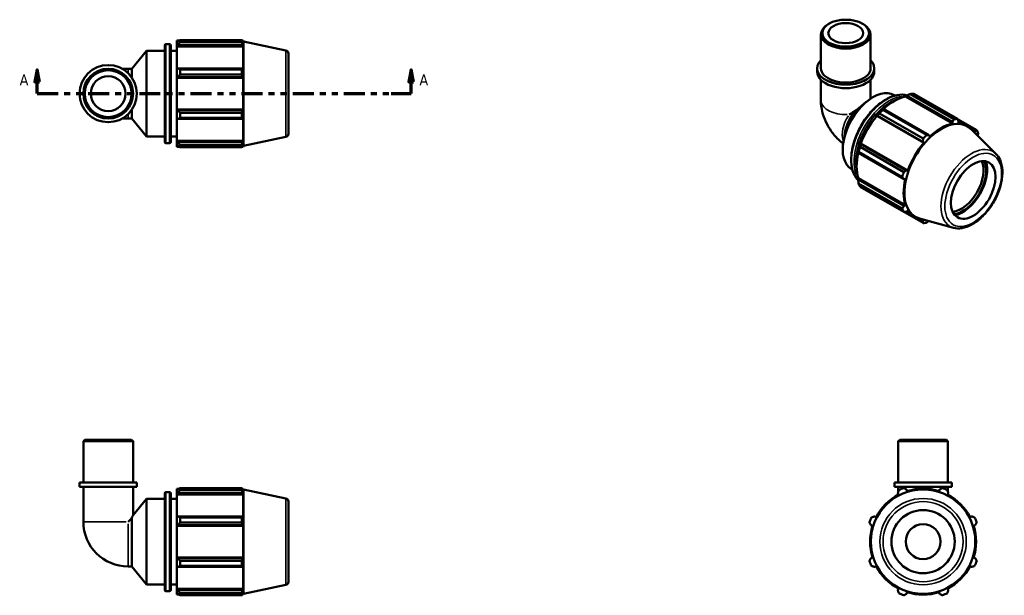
# Model space of a CAD drawing. Header units: inches. Extents: x 0 to 29.2, y -8.3 to 19.8.
# Tile 3 of 3: x 12.9 to 29.2, y 10.2 to 19.8. Entities that reach past the tile are written whole.
import ezdxf

# ---------------------------------------------------------------- set-up
doc = ezdxf.new("R2010")
doc.units = ezdxf.units.IN
doc.header["$MEASUREMENT"] = 0
doc.linetypes.add('DOUBLE_DASH_CHAIN', pattern=[1.2403, 0.6614, -0.0827, 0.1654, -0.0827, 0.1654, -0.0827])
for name, color, linetype, lineweight in [('Section Line (ANSI)', 7, 'DOUBLE_DASH_CHAIN', 70), ('Visible (ANSI)', 7, 'Continuous', 50), ('Visible Narrow (ANSI)', 7, 'Continuous', 35)]:
    doc.layers.add(name, color=color, linetype=linetype, lineweight=lineweight)
doc.styles.add('Label Text (ANSI)', font='tahoma.ttf')

# ---------------------------------------------------------------- blocks, each defined once
blk = doc.blocks.new('2dTransSection0')
at = {"layer": 'Section Line (ANSI)', "linetype": 'Continuous'}
for p, q in [((13.184, 18.938), (13.145, 18.741)), ((13.184, 18.741), (13.184, 18.938)), ((13.223, 18.741), (13.184, 18.938)), ((19.388, 18.938), (19.349, 18.741)), ((19.388, 18.741), (19.388, 18.938)), ((19.428, 18.741), (19.388, 18.938)), ((13.145, 18.741), (13.223, 18.741)), ((13.184, 18.544), (13.184, 18.741)), ((19.349, 18.741), (19.428, 18.741)), ((19.388, 18.544), (19.388, 18.741)), ((13.184, 18.544), (13.517, 18.544)), ((19.055, 18.544), (19.388, 18.544))]:
    blk.add_line(p, q, dxfattribs=at)
at = {"layer": 'Section Line (ANSI)', "linetype": 'DOUBLE_DASH_CHAIN', "ltscale": 0.525942}
blk.add_line((13.184, 18.544), (19.388, 18.544), dxfattribs=at)
at = {"layer": 'Section Line (ANSI)', "linetype": 'Continuous', "flags": 128}
for points in [[(13.223, 18.741), (13.184, 18.938), (13.145, 18.741), (13.223, 18.741)], [(19.428, 18.741), (19.388, 18.938), (19.349, 18.741), (19.428, 18.741)]]:
    blk.add_lwpolyline(points, dxfattribs=at)
at = {"layer": 'Section Line (ANSI)'}
for points in [[(13.223, 18.741), (13.184, 18.938), (13.145, 18.741), (13.223, 18.741)], [(19.428, 18.741), (19.388, 18.938), (19.349, 18.741), (19.428, 18.741)]]:
    blk.add_solid(points, dxfattribs=at)
at = {"layer": 'Section Line (ANSI)', "char_height": 0.18, "attachment_point": 7, "style": 'Label Text (ANSI)'}
for insert in [(12.894, 18.682), (19.525, 18.682)]:
    blk.add_mtext('A', dxfattribs=dict(at, insert=insert))

msp = doc.modelspace()

# ---------------------------------------------------------------- linework, layer by layer
at = {"layer": 'Visible (ANSI)'}
for p, q in [((26.32, 19.704), (26.303, 19.694)), ((26.871, 19.704), (26.889, 19.694)), ((26.183, 18.966), (26.183, 19.527)), ((27.008, 18.966), (27.008, 19.527)), ((15.3, 17.743), (15.3, 19.345)), ((15.321, 19.366), (15.379, 19.366)), ((15.4, 19.345), (15.4, 17.743)), ((15.5, 19.423), (15.5, 19.391)), ((15.5, 19.423), (15.54, 19.423)), ((15.518, 19.409), (15.5, 19.391)), ((15.5, 19.332), (15.5, 19.391)), ((15.5, 19.332), (15.518, 19.349)), ((15.5, 19.324), (15.5, 19.332)), ((15.5, 19.324), (15.5, 18.954)), ((15.5, 19.324), (16.602, 19.324)), ((15.518, 19.349), (16.592, 19.349)), ((15.556, 19.433), (15.556, 19.399)), ((15.556, 19.433), (16.58, 19.433)), ((16.58, 19.399), (15.556, 19.399)), ((16.58, 19.399), (16.58, 19.433)), ((16.585, 19.423), (16.602, 19.423)), ((16.602, 19.382), (16.592, 19.409)), ((16.592, 19.349), (16.602, 19.324)), ((16.606, 19.41), (16.602, 19.423)), ((16.602, 19.382), (16.602, 19.423)), ((16.602, 18.95), (16.602, 19.324)), ((16.606, 17.678), (16.606, 19.41)), ((17.312, 19.26), (16.606, 19.41)), ((14.753, 18.956), (15.001, 19.253)), ((15.001, 17.835), (15.001, 19.253)), ((15.001, 19.253), (15.3, 19.253)), ((15.4, 19.253), (15.5, 19.253)), ((17.353, 19.208), (17.353, 17.879)), ((14.693, 18.956), (14.598, 18.956)), ((14.693, 18.956), (14.753, 18.956)), ((14.753, 18.815), (14.753, 18.956)), ((15.518, 18.963), (15.5, 18.954)), ((15.5, 18.811), (15.5, 18.954)), ((16.592, 18.963), (15.518, 18.963)), ((15.556, 18.946), (15.556, 18.864)), ((15.556, 18.946), (16.58, 18.946)), ((16.58, 18.864), (16.58, 18.946)), ((16.602, 18.95), (16.592, 18.963)), ((26.121, 18.908), (26.121, 18.966)), ((27.07, 18.908), (27.07, 18.966)), ((15.5, 18.811), (15.518, 18.817)), ((15.5, 18.808), (15.5, 18.811)), ((15.5, 18.808), (15.5, 18.28)), ((15.5, 18.808), (16.602, 18.808)), ((15.518, 18.817), (16.592, 18.817)), ((16.58, 18.864), (15.556, 18.864)), ((16.592, 18.817), (16.602, 18.808)), ((16.602, 18.28), (16.602, 18.808)), ((26.183, 18.773), (26.183, 18.435)), ((27.008, 18.773), (27.008, 18.461)), ((27.4, 18.52), (27.413, 18.512)), ((27.586, 18.495), (27.588, 18.504)), ((27.586, 18.495), (28.365, 18.047)), ((27.588, 18.504), (27.605, 18.513)), ((27.605, 18.513), (28.365, 18.076)), ((28.389, 18.12), (27.665, 18.537)), ((27.724, 18.542), (28.448, 18.125)), ((26.813, 18.304), (26.936, 18.407)), ((27.22, 18.291), (27.21, 18.286)), ((27.979, 17.854), (27.22, 18.291)), ((14.598, 18.131), (14.693, 18.131)), ((14.693, 18.131), (14.753, 18.131)), ((14.753, 18.131), (14.753, 18.273)), ((14.753, 18.131), (15.001, 17.835)), ((15.5, 18.277), (15.5, 18.28)), ((15.5, 18.28), (16.602, 18.28)), ((15.5, 18.134), (15.5, 18.277)), ((15.518, 18.271), (15.5, 18.277)), ((15.5, 18.134), (15.5, 17.764)), ((15.5, 18.134), (15.518, 18.125)), ((16.592, 18.271), (15.518, 18.271)), ((15.556, 18.224), (15.556, 18.142)), ((15.556, 18.224), (16.58, 18.224)), ((16.58, 18.142), (15.556, 18.142)), ((16.58, 18.142), (16.58, 18.224)), ((16.602, 18.28), (16.592, 18.271)), ((16.592, 18.125), (16.602, 18.138)), ((16.602, 17.764), (16.602, 18.138)), ((27.109, 18.18), (27.116, 18.182)), ((27.112, 18.175), (27.109, 18.18)), ((27.112, 18.175), (27.891, 17.726)), ((27.116, 18.182), (27.876, 17.745)), ((27.879, 17.798), (27.155, 18.215)), ((27.213, 18.276), (27.937, 17.859)), ((15.518, 18.125), (16.592, 18.125)), ((28.365, 18.076), (28.365, 18.047)), ((28.768, 17.94), (28.449, 18.123)), ((28.457, 18.107), (28.617, 18.015)), ((28.465, 18.056), (28.468, 18.086)), ((15.001, 17.835), (15.3, 17.835)), ((15.4, 17.835), (15.5, 17.835)), ((17.312, 17.828), (16.606, 17.678)), ((26.586, 17.916), (26.557, 17.749)), ((27.992, 17.831), (27.979, 17.854)), ((29.088, 17.547), (28.674, 17.956)), ((28.689, 17.958), (28.741, 17.928)), ((28.741, 17.928), (28.73, 17.903)), ((15.321, 17.722), (15.379, 17.722)), ((15.5, 17.756), (15.5, 17.764)), ((15.5, 17.764), (16.602, 17.764)), ((15.5, 17.697), (15.5, 17.756)), ((15.518, 17.739), (15.5, 17.756)), ((15.5, 17.697), (15.5, 17.665)), ((15.5, 17.697), (15.518, 17.679)), ((15.5, 17.665), (15.54, 17.665)), ((16.592, 17.739), (15.518, 17.739)), ((15.556, 17.689), (15.556, 17.655)), ((15.556, 17.689), (16.58, 17.689)), ((16.58, 17.655), (15.556, 17.655)), ((16.58, 17.655), (16.58, 17.689)), ((16.585, 17.665), (16.602, 17.665)), ((16.602, 17.764), (16.592, 17.739)), ((16.592, 17.679), (16.602, 17.706)), ((16.602, 17.665), (16.602, 17.706)), ((16.606, 17.678), (16.602, 17.665)), ((26.835, 17.66), (27.559, 17.243)), ((26.843, 17.71), (26.842, 17.717)), ((26.842, 17.717), (26.848, 17.717)), ((27.603, 17.272), (26.843, 17.71)), ((26.848, 17.717), (27.627, 17.268)), ((27.876, 17.745), (27.891, 17.726)), ((26.8, 17.576), (26.801, 17.565)), ((26.801, 17.565), (27.56, 17.128)), ((27.534, 17.162), (26.81, 17.579)), ((26.693, 17.291), (26.706, 17.284)), ((27.627, 17.268), (27.603, 17.272)), ((26.8, 17.139), (26.806, 17.145)), ((26.801, 17.119), (26.8, 17.139)), ((27.56, 16.682), (26.801, 17.119)), ((26.806, 17.145), (27.586, 16.696)), ((26.81, 17.056), (27.534, 16.639)), ((27.559, 16.585), (26.835, 17.002)), ((27.56, 17.128), (27.586, 17.128)), ((27.155, 16.816), (27.879, 16.4)), ((27.586, 16.696), (27.56, 16.682)), ((27.577, 16.586), (27.74, 16.492)), ((27.603, 16.587), (27.627, 16.605)), ((28.382, 16.32), (27.82, 16.473)), ((27.876, 16.429), (27.822, 16.46)), ((27.891, 16.451), (27.876, 16.429)), ((13.976, 12.807), (13.951, 12.782)), ((14.776, 12.782), (13.951, 12.782)), ((13.951, 12.097), (13.951, 12.782)), ((13.976, 12.807), (14.751, 12.807)), ((14.751, 12.807), (14.776, 12.782)), ((14.776, 12.097), (14.776, 12.782)), ((27.491, 12.807), (27.466, 12.782)), ((28.291, 12.782), (27.466, 12.782)), ((27.466, 12.097), (27.466, 12.782)), ((27.491, 12.807), (28.266, 12.807)), ((28.266, 12.807), (28.291, 12.782)), ((28.291, 12.097), (28.291, 12.782)), ((14.838, 12.097), (13.889, 12.097)), ((13.889, 12.026), (13.889, 12.097)), ((14.838, 12.026), (14.838, 12.097)), ((28.353, 12.097), (27.404, 12.097)), ((27.404, 12.026), (27.404, 12.097)), ((28.353, 12.026), (28.353, 12.097)), ((14.838, 12.026), (13.889, 12.026)), ((13.951, 12.026), (13.951, 11.447)), ((14.776, 12.026), (14.776, 11.557)), ((15.321, 11.939), (15.379, 11.939)), ((15.5, 11.995), (15.5, 11.964)), ((15.5, 11.995), (15.54, 11.995)), ((15.518, 11.982), (15.5, 11.964)), ((15.5, 11.905), (15.5, 11.964)), ((15.556, 12.006), (15.556, 11.972)), ((15.556, 12.006), (16.58, 12.006)), ((16.58, 11.972), (15.556, 11.972)), ((16.58, 11.972), (16.58, 12.006)), ((16.585, 11.995), (16.602, 11.995)), ((16.602, 11.955), (16.592, 11.982)), ((16.606, 11.982), (16.602, 11.995)), ((16.602, 11.955), (16.602, 11.995)), ((16.606, 10.251), (16.606, 11.982)), ((17.312, 11.832), (16.606, 11.982)), ((28.353, 12.026), (27.404, 12.026)), ((27.466, 12.026), (27.466, 11.941)), ((27.614, 11.955), (27.606, 11.982)), ((28.151, 11.982), (28.143, 11.955)), ((28.291, 12.026), (28.291, 11.941)), ((14.776, 11.557), (15.001, 11.825)), ((15.001, 10.408), (15.001, 11.825)), ((15.001, 11.825), (15.3, 11.825)), ((15.3, 10.315), (15.3, 11.918)), ((15.4, 11.918), (15.4, 10.315)), ((15.4, 11.825), (15.5, 11.825)), ((15.5, 11.905), (15.518, 11.921)), ((15.5, 11.896), (15.5, 11.905)), ((15.5, 11.896), (15.5, 11.527)), ((15.5, 11.896), (16.602, 11.896)), ((15.518, 11.921), (16.592, 11.921)), ((16.592, 11.921), (16.602, 11.896)), ((16.602, 11.522), (16.602, 11.896)), ((17.353, 11.781), (17.353, 10.452)), ((27.46, 11.921), (27.473, 11.896)), ((27.466, 11.909), (27.466, 11.893)), ((28.284, 11.896), (28.298, 11.921)), ((28.291, 11.909), (28.291, 11.893)), ((14.753, 11.506), (14.693, 11.447)), ((14.753, 10.704), (14.753, 11.506)), ((15.518, 11.536), (15.5, 11.527)), ((15.5, 11.384), (15.5, 11.527)), ((16.592, 11.536), (15.518, 11.536)), ((15.556, 11.519), (15.556, 11.437)), ((15.556, 11.519), (16.58, 11.519)), ((16.58, 11.437), (15.556, 11.437)), ((16.58, 11.437), (16.58, 11.519)), ((16.602, 11.522), (16.592, 11.536)), ((27.099, 11.522), (27.074, 11.536)), ((28.683, 11.536), (28.658, 11.522)), ((15.5, 11.384), (15.518, 11.389)), ((15.5, 11.381), (15.5, 11.384)), ((15.5, 11.381), (15.5, 10.852)), ((15.5, 11.381), (16.602, 11.381)), ((15.518, 11.389), (16.592, 11.389)), ((16.592, 11.389), (16.602, 11.381)), ((16.602, 10.852), (16.602, 11.381)), ((27.013, 11.389), (27.04, 11.381)), ((28.717, 11.381), (28.744, 11.389)), ((15.5, 10.849), (15.5, 10.852)), ((15.5, 10.852), (16.602, 10.852)), ((15.518, 10.844), (15.5, 10.849)), ((15.5, 10.706), (15.5, 10.849)), ((16.592, 10.844), (15.518, 10.844)), ((15.556, 10.797), (15.556, 10.714)), ((15.556, 10.797), (16.58, 10.797)), ((16.58, 10.714), (16.58, 10.797)), ((16.602, 10.852), (16.592, 10.844)), ((27.04, 10.852), (27.013, 10.844)), ((28.744, 10.844), (28.717, 10.852)), ((14.693, 10.704), (14.753, 10.704)), ((14.753, 10.704), (15.001, 10.408)), ((15.5, 10.706), (15.518, 10.698)), ((15.5, 10.706), (15.5, 10.337)), ((15.518, 10.698), (16.592, 10.698)), ((16.58, 10.714), (15.556, 10.714)), ((16.592, 10.698), (16.602, 10.711)), ((16.602, 10.337), (16.602, 10.711)), ((27.074, 10.698), (27.099, 10.711)), ((28.658, 10.711), (28.683, 10.698)), ((15.001, 10.408), (15.3, 10.408)), ((15.321, 10.294), (15.379, 10.294)), ((15.4, 10.408), (15.5, 10.408)), ((15.5, 10.329), (15.5, 10.337)), ((15.5, 10.337), (16.602, 10.337)), ((15.5, 10.269), (15.5, 10.329)), ((15.518, 10.312), (15.5, 10.329)), ((16.592, 10.312), (15.518, 10.312)), ((16.602, 10.337), (16.592, 10.312)), ((17.312, 10.401), (16.606, 10.251)), ((27.473, 10.337), (27.46, 10.312)), ((28.298, 10.312), (28.284, 10.337)), ((15.5, 10.269), (15.518, 10.251)), ((15.5, 10.269), (15.5, 10.238)), ((15.5, 10.238), (15.54, 10.238)), ((15.556, 10.262), (15.556, 10.227)), ((15.556, 10.262), (16.58, 10.262)), ((16.58, 10.227), (15.556, 10.227)), ((16.58, 10.227), (16.58, 10.262)), ((16.585, 10.238), (16.602, 10.238)), ((16.592, 10.251), (16.602, 10.278)), ((16.602, 10.238), (16.602, 10.278)), ((16.606, 10.251), (16.602, 10.238)), ((27.606, 10.251), (27.614, 10.278)), ((28.143, 10.278), (28.151, 10.251))]:
    msp.add_line(p, q, dxfattribs=at)
for centre, radius in [((14.363, 18.544), 0.474), ((14.363, 18.544), 0.412), ((14.363, 18.544), 0.388), ((14.363, 18.544), 0.289), ((27.879, 11.117), 0.866), ((27.879, 11.117), 0.524), ((27.879, 11.117), 0.289)]:
    msp.add_circle(centre, radius, dxfattribs=at)
for centre, radius, start, end in [((15.321, 19.345), 0.0209, 90, 180), ((15.379, 19.345), 0.0209, 0, 90), ((17.301, 19.208), 0.0524, 0, 78), ((17.301, 17.879), 0.0524, 282, 0), ((15.321, 17.743), 0.0209, 180, 270), ((15.379, 17.743), 0.0209, 270, 0), ((15.321, 11.918), 0.0209, 90, 180), ((15.379, 11.918), 0.0209, 0, 90), ((27.879, 11.117), 0.945, 109.792, 115.208), ((27.879, 11.117), 0.879, 72.5, 107.5), ((27.879, 11.117), 0.945, 64.792, 70.208), ((17.301, 11.781), 0.0524, 0, 78), ((27.879, 11.117), 0.879, 117.5, 152.5), ((27.879, 11.117), 0.879, 27.5, 62.5), ((14.693, 11.447), 0.742, 180, 270), ((27.879, 11.117), 0.945, 154.792, 160.208), ((27.879, 11.117), 0.945, 19.792, 25.208), ((27.879, 11.117), 0.879, 162.5, 197.5), ((27.879, 11.117), 0.879, 342.5, 17.5), ((27.879, 11.117), 0.945, 199.792, 205.208), ((27.879, 11.117), 0.945, 334.792, 340.208), ((27.879, 11.117), 0.879, 207.5, 242.5), ((27.879, 11.117), 0.879, 297.5, 332.5), ((17.301, 10.452), 0.0524, 282, 0), ((15.321, 10.315), 0.0209, 180, 270), ((15.379, 10.315), 0.0209, 270, 0), ((27.879, 11.117), 0.945, 244.792, 250.208), ((27.879, 11.117), 0.879, 252.5, 287.5), ((27.879, 11.117), 0.945, 289.792, 295.208)]:
    msp.add_arc(centre, radius, start, end, dxfattribs=at)
for centre, major_axis, ratio in [((26.596, 19.547), (-0.388, 0), 0.575862), ((26.596, 19.547), (0.289, 0), 0.575862), ((28.71, 16.948), (0.261, 0.454), 0.578093)]:
    msp.add_ellipse(centre, major_axis=major_axis, ratio=ratio, dxfattribs=at)
for centre, major_axis, ratio, start_param, end_param in [((26.596, 19.527), (-0.412, 0), 0.575862, 5.50164, 10.206324), ((26.596, 18.966), (-0.474, 0), 0.575862, 5.76671, 9.941253), ((26.596, 18.966), (-0.412, 0), 0.575862, 0, 3.141593), ((26.596, 18.908), (-0.474, 0), 0.575862, 0, 3.141593), ((27.047, 17.905), (0.354, 0.614), 0.578093, 0, 3.141593), ((27.399, 17.702), (0.439, 0.762), 0.578093, 0.478032, 1.071949), ((27.439, 17.679), (0.472, 0.819), 0.578093, 0.343502, 0.438029), ((26.871, 18.007), (-0.206, -0.357), 0.578093, 4.262159, 5.277881), ((26.596, 18.165), (-0.412, -0.238), 0.001672, 4.263125, 4.569525), ((27.399, 17.702), (0.439, 0.762), 0.578093, 1.26343, 1.874295), ((27.399, 17.702), (-0.443, -0.77), 0.578093, 4.23049, 4.405023), ((27.439, 17.679), (0.472, 0.819), 0.578093, 1.1289, 1.223427), ((28.181, 17.252), (0.432, 0.75), 0.578093, 6.13202, 9.575944), ((28.178, 17.254), (-0.439, -0.762), 0.578093, 3.619624, 4.23049), ((28.163, 17.262), (0.472, 0.819), 0.578093, 0.343502, 0.438029), ((28.178, 17.254), (0.439, 0.762), 0.578093, 5.975819, 6.586684), ((28.163, 17.262), (-0.472, -0.819), 0.578093, 4.270492, 4.36502), ((28.163, 17.262), (0.472, 0.819), 0.578093, 5.841289, 5.935816), ((27.399, 17.702), (-0.443, -0.77), 0.578093, 5.015888, 5.190421), ((27.439, 17.679), (0.472, 0.819), 0.578093, 1.914298, 2.008825), ((28.178, 17.254), (-0.439, -0.762), 0.578093, 4.405023, 5.015888), ((27.399, 17.702), (0.439, 0.762), 0.578093, 2.065615, 2.659693), ((28.512, 17.062), (0.261, 0.454), 0.578093, 3.529416, 5.895362), ((28.534, 17.049), (0.277, 0.481), 0.578093, 3.557066, 5.867712), ((28.534, 17.049), (0.288, 0.5), 0.578093, 3.606854, 5.817924), ((28.163, 17.262), (-0.472, -0.819), 0.578093, 5.055891, 5.150418), ((27.439, 17.679), (-0.472, -0.819), 0.578093, 5.841289, 5.935816), ((28.178, 17.254), (-0.439, -0.762), 0.578093, 5.190421, 5.801286), ((28.163, 17.262), (-0.472, -0.819), 0.578093, 5.841289, 5.935816), ((28.178, 17.254), (-0.439, -0.762), 0.578093, 5.975819, 6.586684), ((28.163, 17.262), (-0.472, -0.819), 0.578093, 0.343502, 0.438029)]:
    msp.add_ellipse(centre, major_axis=major_axis, ratio=ratio, start_param=start_param, end_param=end_param, dxfattribs=at)
for points, weights in [([(15.556, 19.433), (15.537, 19.421), (15.518, 19.409)], [1.01868333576, 1.01317193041, 1.00686773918]), ([(15.518, 19.349), (15.537, 19.373), (15.556, 19.399)], [1.00686773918, 1.01317193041, 1.01868333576]), ([(16.58, 19.433), (16.586, 19.421), (16.592, 19.409)], [1, 1.00089830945, 1.00097963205]), ([(16.592, 19.349), (16.586, 19.373), (16.58, 19.399)], [1.00097963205, 1.00089830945, 1]), ([(15.556, 18.946), (15.537, 18.955), (15.518, 18.963)], [1.01868333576, 1.01317193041, 1.00686773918]), ([(16.58, 18.946), (16.586, 18.955), (16.592, 18.963)], [1, 1.00089830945, 1.00097963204]), ([(15.518, 18.817), (15.537, 18.84), (15.556, 18.864)], [1.00686773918, 1.01317193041, 1.01868333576]), ([(16.592, 18.817), (16.586, 18.84), (16.58, 18.864)], [1.00097963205, 1.00089830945, 1]), ([(27.605, 18.513), (27.635, 18.525), (27.665, 18.537)], [1.00686773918, 1.01317193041, 1.01868333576]), ([(27.213, 18.276), (27.216, 18.284), (27.22, 18.291)], [1.01868333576, 1.01317193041, 1.00686773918]), ([(15.556, 18.224), (15.537, 18.248), (15.518, 18.271)], [1.01868333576, 1.01317193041, 1.00686773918]), ([(15.518, 18.125), (15.537, 18.133), (15.556, 18.142)], [1.00686773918, 1.01317193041, 1.01868333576]), ([(16.58, 18.224), (16.586, 18.248), (16.592, 18.271)], [1, 1.00089830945, 1.00097963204]), ([(16.592, 18.125), (16.586, 18.133), (16.58, 18.142)], [1.00097963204, 1.00089830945, 1]), ([(27.116, 18.182), (27.135, 18.198), (27.155, 18.215)], [1.00686773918, 1.01317193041, 1.01868333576]), ([(28.365, 18.076), (28.377, 18.097), (28.389, 18.12)], [1.00097963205, 1.00089830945, 1]), ([(28.448, 18.125), (28.458, 18.105), (28.468, 18.086)], [1, 1.00089830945, 1.00097963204]), ([(27.937, 17.859), (27.958, 17.856), (27.979, 17.854)], [1, 1.00089830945, 1.00097963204]), ([(28.741, 17.928), (28.754, 17.933), (28.768, 17.94)], [1.00097963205, 1.00089830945, 1]), ([(28.792, 17.886), (28.789, 17.865), (28.786, 17.845)], [1, 1.0006820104, 1.00089310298]), ([(15.556, 17.689), (15.537, 17.715), (15.518, 17.739)], [1.01868333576, 1.01317193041, 1.00686773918]), ([(15.518, 17.679), (15.537, 17.667), (15.556, 17.655)], [1.00686773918, 1.01317193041, 1.01868333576]), ([(16.58, 17.689), (16.586, 17.715), (16.592, 17.739)], [1, 1.00089830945, 1.00097963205]), ([(16.592, 17.679), (16.586, 17.667), (16.58, 17.655)], [1.00097963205, 1.00089830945, 1]), ([(26.835, 17.66), (26.839, 17.686), (26.843, 17.71)], [1.01868333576, 1.01317193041, 1.00686773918]), ([(27.876, 17.745), (27.877, 17.771), (27.879, 17.798)], [1.00097963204, 1.00089830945, 1]), ([(26.801, 17.565), (26.805, 17.572), (26.81, 17.579)], [1.00686773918, 1.01317193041, 1.01868333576]), ([(27.56, 17.128), (27.548, 17.145), (27.534, 17.162)], [1.00097963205, 1.00089830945, 1]), ([(27.559, 17.243), (27.581, 17.258), (27.603, 17.272)], [1, 1.00089830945, 1.00097963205]), ([(26.81, 17.056), (26.805, 17.088), (26.801, 17.119)], [1.01868333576, 1.01317193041, 1.00686773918]), ([(27.155, 16.816), (27.154, 16.818), (27.153, 16.819)], [1.01868333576, 1.01840375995, 1.01812214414]), ([(27.534, 16.639), (27.548, 16.661), (27.56, 16.682)], [1, 1.00089830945, 1.00097963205]), ([(27.603, 16.587), (27.581, 16.586), (27.559, 16.585)], [1.00097963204, 1.00089830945, 1]), ([(27.879, 16.4), (27.877, 16.415), (27.876, 16.429)], [1, 1.00089830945, 1.00097963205]), ([(27.97, 16.432), (27.954, 16.419), (27.937, 16.405)], [1.00090658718, 1.00070462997, 1]), ([(15.556, 12.006), (15.537, 11.994), (15.518, 11.982)], [1.01868333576, 1.01317193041, 1.00686773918]), ([(15.518, 11.921), (15.537, 11.946), (15.556, 11.972)], [1.00686773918, 1.01317193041, 1.01868333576]), ([(16.58, 12.006), (16.586, 11.994), (16.592, 11.982)], [1, 1.00089830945, 1.00097963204]), ([(16.592, 11.921), (16.586, 11.946), (16.58, 11.972)], [1.00097963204, 1.00089830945, 1]), ([(27.46, 11.921), (27.468, 11.946), (27.476, 11.972)], [1.00097963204, 1.00089830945, 1]), ([(27.559, 12.006), (27.583, 11.994), (27.606, 11.982)], [1, 1.00089830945, 1.00097963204]), ([(28.151, 11.982), (28.175, 11.994), (28.199, 12.006)], [1.00097963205, 1.00089830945, 1]), ([(28.281, 11.972), (28.289, 11.946), (28.298, 11.921)], [1, 1.00089830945, 1.00097963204]), ([(15.556, 11.519), (15.537, 11.527), (15.518, 11.536)], [1.01868333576, 1.01317193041, 1.00686773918]), ([(15.518, 11.389), (15.537, 11.413), (15.556, 11.437)], [1.00686773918, 1.01317193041, 1.01868333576]), ([(16.58, 11.519), (16.586, 11.527), (16.592, 11.536)], [1, 1.00089830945, 1.00097963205]), ([(16.592, 11.389), (16.586, 11.413), (16.58, 11.437)], [1.00097963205, 1.00089830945, 1]), ([(27.013, 11.389), (27.002, 11.413), (26.989, 11.437)], [1.00097963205, 1.00089830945, 1]), ([(27.024, 11.519), (27.049, 11.527), (27.074, 11.536)], [1, 1.00089830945, 1.00097963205]), ([(28.683, 11.536), (28.708, 11.527), (28.734, 11.519)], [1.00097963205, 1.00089830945, 1]), ([(28.768, 11.437), (28.756, 11.413), (28.744, 11.389)], [1, 1.00089830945, 1.00097963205]), ([(15.556, 10.797), (15.537, 10.821), (15.518, 10.844)], [1.01868333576, 1.01317193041, 1.00686773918]), ([(16.58, 10.797), (16.586, 10.821), (16.592, 10.844)], [1, 1.00089830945, 1.00097963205]), ([(26.989, 10.797), (27.002, 10.821), (27.013, 10.844)], [1, 1.00089830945, 1.00097963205]), ([(28.744, 10.844), (28.756, 10.821), (28.768, 10.797)], [1.00097963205, 1.00089830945, 1]), ([(15.518, 10.698), (15.537, 10.706), (15.556, 10.714)], [1.00686773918, 1.01317193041, 1.01868333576]), ([(16.592, 10.698), (16.586, 10.706), (16.58, 10.714)], [1.00097963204, 1.00089830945, 1]), ([(27.074, 10.698), (27.049, 10.706), (27.024, 10.714)], [1.00097963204, 1.00089830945, 1]), ([(28.734, 10.714), (28.708, 10.706), (28.683, 10.698)], [1, 1.00089830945, 1.00097963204]), ([(15.556, 10.262), (15.537, 10.287), (15.518, 10.312)], [1.01868333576, 1.01317193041, 1.00686773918]), ([(16.58, 10.262), (16.586, 10.287), (16.592, 10.312)], [1, 1.00089830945, 1.00097963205]), ([(27.476, 10.262), (27.468, 10.287), (27.46, 10.312)], [1, 1.00089830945, 1.00097963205]), ([(28.298, 10.312), (28.289, 10.287), (28.281, 10.262)], [1.00097963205, 1.00089830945, 1]), ([(15.518, 10.251), (15.537, 10.24), (15.556, 10.227)], [1.00686773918, 1.01317193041, 1.01868333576]), ([(16.592, 10.251), (16.586, 10.24), (16.58, 10.227)], [1.00097963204, 1.00089830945, 1]), ([(27.606, 10.251), (27.583, 10.24), (27.559, 10.227)], [1.00097963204, 1.00089830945, 1]), ([(28.199, 10.227), (28.175, 10.24), (28.151, 10.251)], [1, 1.00089830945, 1.00097963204])]:
    msp.add_rational_spline(points, weights, degree=2, dxfattribs=at)
for points, knots in [([(27.614, 18.516), (27.588, 18.523), (27.562, 18.527), (27.479, 18.529), (27.419, 18.518), (27.296, 18.47), (27.232, 18.434), (27.109, 18.34), (27.049, 18.282), (26.939, 18.152), (26.888, 18.079), (26.803, 17.926), (26.767, 17.846), (26.714, 17.686), (26.697, 17.606), (26.682, 17.453), (26.685, 17.381), (26.711, 17.253), (26.734, 17.196), (26.778, 17.135), (26.79, 17.121), (26.802, 17.109)], [5.650346, 5.650346, 5.650346, 5.650346, 5.804461, 5.804461, 6.119135, 6.119135, 6.442565, 6.442565, 6.766764, 6.766764, 7.090243, 7.090243, 7.41344, 7.41344, 7.736993, 7.736993, 8.061258, 8.061258, 8.384199, 8.384199, 8.489302, 8.489302, 8.489302, 8.489302]), ([(26.183, 18.435), (26.183, 18.369), (26.192, 18.307), (26.221, 18.189), (26.241, 18.132), (26.291, 18.024), (26.321, 17.972), (26.389, 17.875), (26.428, 17.829), (26.498, 17.763), (26.524, 17.74), (26.553, 17.719)], [3.141593, 3.141593, 3.141593, 3.141593, 3.455752, 3.455752, 3.769911, 3.769911, 4.08407, 4.08407, 4.39823, 4.39823, 4.57543, 4.57543, 4.57543, 4.57543]), ([(26.775, 18.269), (26.776, 18.271), (26.778, 18.273), (26.79, 18.284), (26.802, 18.294), (26.813, 18.304)], [3.9523067, 3.9523067, 3.9523067, 3.9523067, 3.9698245, 3.9698245, 4.0801506, 4.0801506, 4.0801506, 4.0801506]), ([(28.382, 16.32), (28.426, 16.308), (28.474, 16.307), (28.576, 16.323), (28.631, 16.343), (28.742, 16.404), (28.798, 16.445), (28.902, 16.543), (28.952, 16.601), (29.039, 16.725), (29.077, 16.793), (29.138, 16.931), (29.162, 17.002), (29.191, 17.141), (29.198, 17.209), (29.191, 17.336), (29.178, 17.395), (29.139, 17.485), (29.116, 17.519), (29.088, 17.547)], [2.509294, 2.509294, 2.509294, 2.509294, 2.797018, 2.797018, 3.115002, 3.115002, 3.447024, 3.447024, 3.778404, 3.778404, 4.108095, 4.108095, 4.43787, 4.43787, 4.769428, 4.769428, 5.10114, 5.10114, 5.348555, 5.348555, 5.348555, 5.348555]), ([(14.753, 11.506), (14.753, 11.507), (14.754, 11.509), (14.76, 11.523), (14.766, 11.536), (14.774, 11.552), (14.776, 11.557), (14.776, 11.557)], [3.9523067, 3.9523067, 3.9523067, 3.9523067, 3.9698245, 3.9698245, 4.1440739, 4.1440739, 4.3183234, 4.3183234, 4.3183234, 4.3183234])]:
    msp.add_open_spline(points, degree=3, knots=knots, dxfattribs=at)
at = {"layer": 'Visible Narrow (ANSI)'}
for p, q in [((15.321, 19.356), (15.321, 17.732)), ((15.379, 17.732), (15.379, 19.356)), ((17.312, 17.837), (17.312, 19.251)), ((14.693, 18.892), (14.693, 18.956)), ((14.693, 18.132), (14.693, 18.196)), ((15.321, 11.929), (15.321, 10.305)), ((15.379, 10.305), (15.379, 11.929)), ((17.312, 10.41), (17.312, 11.824)), ((13.954, 11.447), (14.66, 11.447)), ((14.693, 10.707), (14.693, 11.413))]:
    msp.add_line(p, q, dxfattribs=at)
for radius in [0.716, 0.664]:
    msp.add_circle((27.879, 11.117), radius, dxfattribs=at)
for centre, major_axis, ratio, start_param, end_param in [((27.273, 17.775), (-0.41, -0.712), 0.578093, 3.441835, 5.981473), ((27.314, 17.752), (0.41, 0.712), 0.578093, 0.420678, 2.716671), ((26.596, 18.435), (-0.412, 0), 0.575862, 0.085635, 1.627059), ((27.329, 17.743), (0.4, 0.694), 0.578093, 0.618874, 2.522718), ((26.829, 18.031), (-0.206, -0.357), 0.578093, 4.633723, 5.806688), ((28.681, 16.965), (0.357, 0.62), 0.578093, 0.021031, 3.120562)]:
    msp.add_ellipse(centre, major_axis=major_axis, ratio=ratio, start_param=start_param, end_param=end_param, dxfattribs=at)
msp.add_ellipse((28.71, 16.948), major_axis=(-0.332, -0.576), ratio=0.578093, dxfattribs=at)

# ---------------------------------------------------------------- block references
at = {"layer": 'Section Line (ANSI)'}
msp.add_blockref('2dTransSection0', (0, 0), dxfattribs=at)

doc.saveas('drawing.dxf')
